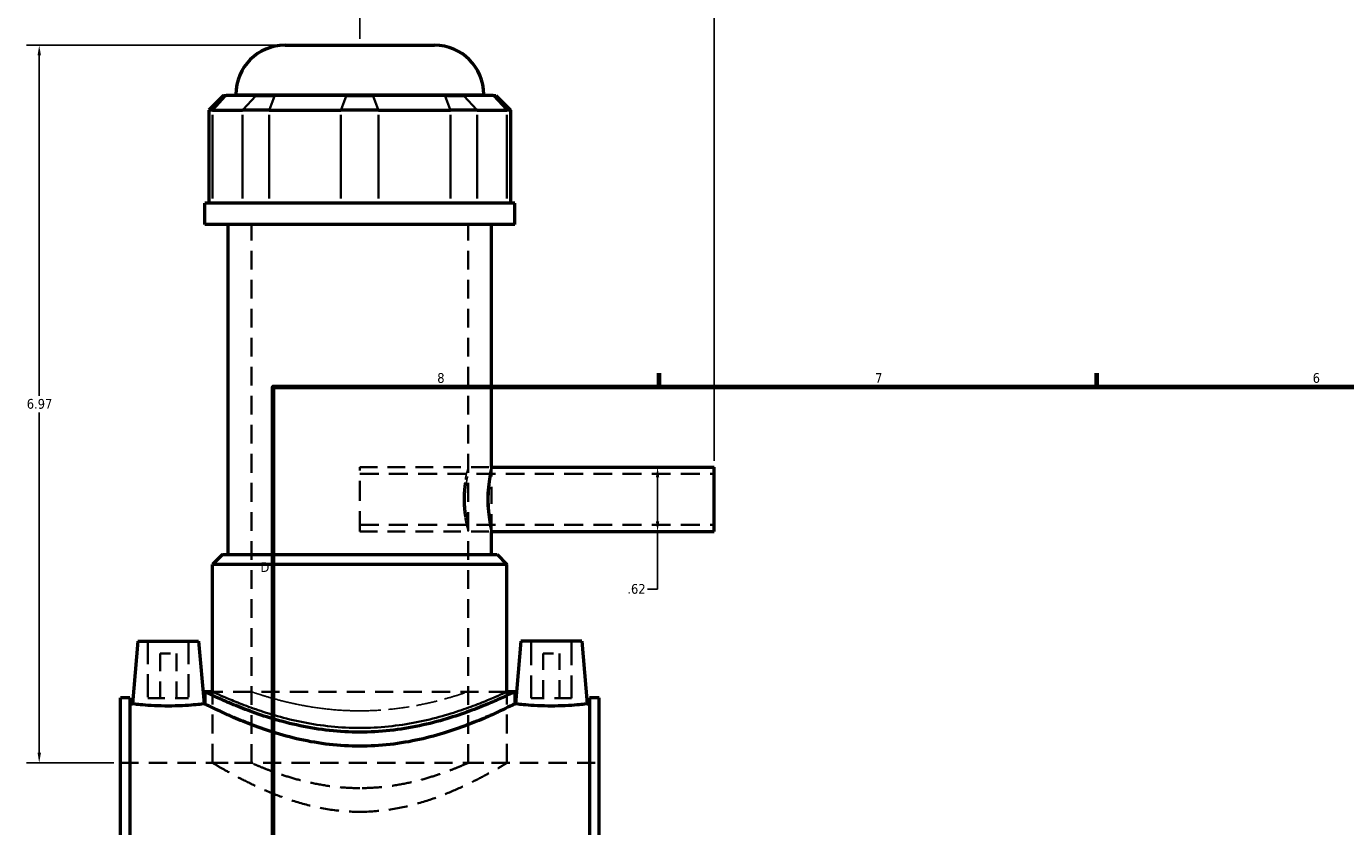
# Model space of a CAD drawing. Header units: inches. Extents: x -1.9 to 48.9, y -1.4 to 48.3.
# Tile 4 of 10: x -1.9 to 10.9, y 16.7 to 24.5. Entities that reach past the tile are written whole.
import ezdxf

# ---------------------------------------------------------------- set-up
doc = ezdxf.new("R2010")
doc.units = ezdxf.units.IN
doc.header["$MEASUREMENT"] = 0
doc.linetypes.add('DASHED', pattern=[0.2067, 0.1654, -0.0413])
for name, color, linetype, lineweight in [('Border (ANSI)', 7, 'Continuous', 70), ('Dimension (ANSI)', 7, 'Continuous', 25), ('Hidden (ANSI)', 7, 'DASHED', 35), ('Hidden Narrow (ANSI)', 7, 'DASHED', 25), ('Visible (ANSI)', 7, 'Continuous', 50), ('Visible Narrow (ANSI)', 7, 'Continuous', 35)]:
    doc.layers.add(name, color=color, linetype=linetype, lineweight=lineweight)
doc.styles.add('Note Text (ANSI)', font='tahoma.ttf')
doc.dimstyles.new('Default (ANSI)', dxfattribs={"dimtxt": 0.094488, "dimasz": 0.098425, "dimexe": 0.125, "dimexo": 0.0625, "dimgap": 0.031496, "dimtad": 0, "dimtih": 1, "dimtoh": 1, "dimrnd": 1e-08, "dimzin": 4, "dimdsep": 46, "dimtxsty": 'Note Text (ANSI)', "dimcen": 0.09, "dimdle": 0.393701, "dimclrd": 256, "dimclre": 256, "dimclrt": 5, "dimadec": 0, "dimazin": 1, "dimtfac": 1, "dimtofl": 0, "dimtmove": 0, "dimatfit": 3, "dimfxl": 1, "dimtolj": 1, "dimtzin": 4, "dimlwd": -1, "dimlwe": -1, "dimarcsym": 0})

# ---------------------------------------------------------------- blocks, each defined once
blk = doc.blocks.new('Borders Default Border')
at = {"layer": 'Border (ANSI)'}
for p, q in [((4.25, 21), (4.25, 21.134)), ((8.5, 21), (8.5, 21.134))]:
    blk.add_line(p, q, dxfattribs=at)
at = {"layer": 'Border (ANSI)', "flags": 128}
blk.add_lwpolyline([(0.5, 1), (0.5, 21), (33.5, 21), (33.5, 1), (0.5, 1)], dxfattribs=at)
at = {"layer": 'Border (ANSI)', "color": 5, "true_color": 0x0000ff, "char_height": 0.0945, "attachment_point": 7, "style": 'Note Text (ANSI)'}
for s, insert in [('8', (2.094, 21.038)), ('7', (6.346, 21.04)), ('6', (10.595, 21.038)), ('D', (0.378, 19.203))]:
    blk.add_mtext(s, dxfattribs=dict(at, insert=insert))
blk = doc.blocks.new('*D8')
at = {"layer": 'Defpoints', "color": 0, "transparency": 16777216}
for p in [(4.782, 24.795), (1.342, 24.318), (4.782, 20.219)]:
    blk.add_point(p, dxfattribs=at)
at = {"layer": 'Dimension (ANSI)', "transparency": 16777216}
for p, q in [((1.342, 24.381), (1.342, 24.92)), ((4.782, 20.282), (4.782, 24.92)), ((1.44, 24.795), (3.549, 24.795)), ((4.683, 24.795), (3.855, 24.795))]:
    blk.add_line(p, q, dxfattribs=at)
for points in [[(1.44, 24.811), (1.44, 24.778), (1.342, 24.795)], [(4.683, 24.811), (4.683, 24.778), (4.782, 24.795)]]:
    blk.add_solid(points, dxfattribs=at)
at = {"layer": 'Dimension (ANSI)', "color": 5, "transparency": 16777216, "insert": (3.58, 24.844), "char_height": 0.0945, "attachment_point": 1, "style": 'Note Text (ANSI)'}
blk.add_mtext('\\A1;3.44', dxfattribs=at)
blk = doc.blocks.new('*D9')
at = {"layer": 'Defpoints', "color": 0, "transparency": 16777216}
for p in [(4.021, 20.219), (4.021, 19.597), (4.233, 19.597)]:
    blk.add_point(p, dxfattribs=at)
at = {"layer": 'Dimension (ANSI)', "transparency": 16777216}
for p, q in [((4.233, 20.121), (4.233, 19.696)), ((4.233, 19.597), (4.233, 19.036)), ((4.233, 19.036), (4.135, 19.036))]:
    blk.add_line(p, q, dxfattribs=at)
for points in [[(4.217, 20.121), (4.25, 20.121), (4.233, 20.219)], [(4.217, 19.696), (4.25, 19.696), (4.233, 19.597)]]:
    blk.add_solid(points, dxfattribs=at)
at = {"layer": 'Dimension (ANSI)', "color": 5, "transparency": 16777216, "insert": (3.94, 19.086), "char_height": 0.0945, "attachment_point": 1, "style": 'Note Text (ANSI)'}
blk.add_mtext('\\A1;.62', dxfattribs=at)
blk = doc.blocks.new('*D10')
at = {"layer": 'Defpoints', "color": 0, "transparency": 16777216}
for p in [(-1.771, 24.318), (0.616, 24.318), (-0.983, 17.348)]:
    blk.add_point(p, dxfattribs=at)
at = {"layer": 'Dimension (ANSI)', "transparency": 16777216}
for p, q in [((0.553, 24.318), (-1.896, 24.318)), ((-1.771, 24.22), (-1.771, 20.914)), ((-1.771, 17.447), (-1.771, 20.753)), ((-1.046, 17.348), (-1.896, 17.348))]:
    blk.add_line(p, q, dxfattribs=at)
for points in [[(-1.787, 24.22), (-1.754, 24.22), (-1.771, 24.318)], [(-1.787, 17.447), (-1.754, 17.447), (-1.771, 17.348)]]:
    blk.add_solid(points, dxfattribs=at)
at = {"layer": 'Dimension (ANSI)', "color": 5, "transparency": 16777216, "insert": (-1.892, 20.883), "char_height": 0.0945, "attachment_point": 1, "style": 'Note Text (ANSI)'}
blk.add_mtext('\\A1;6.97', dxfattribs=at)

msp = doc.modelspace()

# ---------------------------------------------------------------- linework, layer by layer
at = {"layer": 'Hidden (ANSI)', "ltscale": 1.099577}
for p, q in [((0.2888, 17.3484), (0.2888, 22.5759)), ((2.3948, 17.3484), (2.3948, 22.5759))]:
    msp.add_line(p, q, dxfattribs=at)
at = {"layer": 'Hidden (ANSI)', "ltscale": 1.181797}
msp.add_line((1.3418, 19.5974), (1.3418, 20.2194), dxfattribs=at)
at = {"layer": 'Hidden (ANSI)', "ltscale": 1.031015}
for p, q in [((1.3418, 20.2194), (2.6205, 20.2194)), ((1.3418, 19.5974), (2.6205, 19.5974))]:
    msp.add_line(p, q, dxfattribs=at)
at = {"layer": 'Hidden (ANSI)', "ltscale": 1.109499}
for p, q in [((1.3418, 20.1572), (4.7818, 20.1572)), ((1.3418, 19.6596), (4.7818, 19.6596))]:
    msp.add_line(p, q, dxfattribs=at)
at = {"layer": 'Hidden (ANSI)', "ltscale": 1.00314}
msp.add_line((2.6205, 19.5974), (2.6205, 20.2194), dxfattribs=at)
at = {"layer": 'Hidden (ANSI)', "ltscale": 1.333288}
for p, q in [((-0.715, 18.5295), (-0.715, 17.9783)), ((-0.3213, 18.5295), (-0.3213, 17.9783)), ((3.005, 17.9783), (3.005, 18.5295)), ((3.3987, 17.9783), (3.3987, 18.5295))]:
    msp.add_line(p, q, dxfattribs=at)
at = {"layer": 'Hidden (ANSI)', "ltscale": 0.471064}
for p, q in [((-0.5969, 18.4114), (-0.4394, 18.4114)), ((3.1231, 18.4114), (3.2806, 18.4114))]:
    msp.add_line(p, q, dxfattribs=at)
at = {"layer": 'Hidden (ANSI)', "ltscale": 1.047583}
for p, q in [((-0.5969, 18.4114), (-0.5969, 17.9783)), ((-0.4394, 18.4114), (-0.4394, 17.9783)), ((3.1231, 17.9783), (3.1231, 18.4114)), ((3.2806, 17.9783), (3.2806, 18.4114))]:
    msp.add_line(p, q, dxfattribs=at)
at = {"layer": 'Hidden (ANSI)', "ltscale": 0.997297}
for p, q in [((-0.715, 17.9783), (-0.3213, 17.9783)), ((3.3987, 17.9783), (3.005, 17.9783))]:
    msp.add_line(p, q, dxfattribs=at)
at = {"layer": 'Hidden (ANSI)', "ltscale": 1.063671}
msp.add_line((2.7709, 18.0399), (-0.0873, 18.0399), dxfattribs=at)
at = {"layer": 'Hidden (ANSI)', "ltscale": 1.115152}
for p, q in [((-0.0873, 17.3484), (-0.0873, 18.0399)), ((2.7709, 17.3484), (2.7709, 18.0399))]:
    msp.add_line(p, q, dxfattribs=at)
at = {"layer": 'Hidden (ANSI)', "ltscale": 1.071256}
msp.add_line((-0.9832, 17.3484), (3.6668, 17.3484), dxfattribs=at)
at = {"layer": 'Hidden (ANSI)', "ltscale": 0.909719}
for p, q in [((-0.0873, 17.3484), (0.2888, 17.3484)), ((2.3948, 17.3484), (2.7709, 17.3484))]:
    msp.add_line(p, q, dxfattribs=at)
at = {"layer": 'Hidden (ANSI)', "ltscale": 1.1154}
for points, knots in [([(-0.0873, 17.3484), (-0.0873, 17.3484), (-0.0782, 17.3429), (-0.0408, 17.3209), (-0.0125, 17.3043), (0.0612, 17.2624), (0.1067, 17.2372), (0.2108, 17.1824), (0.2694, 17.153), (0.3936, 17.0949), (0.464, 17.0641), (0.6175, 17.0048), (0.7008, 16.9763), (0.8756, 16.9277), (0.9675, 16.9076), (1.1542, 16.8805), (1.249, 16.8735), (1.3418, 16.8735)], [16.9240947, 16.9240947, 16.9240947, 16.9240947, 17.627011, 17.627011, 18.3299273, 18.3299273, 19.0328437, 19.0328437, 19.73576, 19.73576, 20.4431849, 20.4431849, 21.1506098, 21.1506098, 21.8580347, 21.8580347, 22.5654597, 22.5654597, 22.5654597, 22.5654597]), ([(1.3418, 16.8735), (1.4347, 16.8735), (1.5295, 16.8805), (1.7162, 16.9076), (1.808, 16.9277), (1.9829, 16.9763), (2.0661, 17.0048), (2.2197, 17.0641), (2.29, 17.0949), (2.4143, 17.153), (2.4729, 17.1824), (2.577, 17.2372), (2.6225, 17.2624), (2.6962, 17.3043), (2.7245, 17.3209), (2.7619, 17.3429), (2.7709, 17.3484), (2.7709, 17.3484)], [0, 0, 0, 0, 0.7074249, 0.7074249, 1.4148498, 1.4148498, 2.1222748, 2.1222748, 2.8296997, 2.8296997, 3.532616, 3.532616, 4.2355323, 4.2355323, 4.9384486, 4.9384486, 5.6413649, 5.6413649, 5.6413649, 5.6413649])]:
    msp.add_open_spline(points, degree=3, knots=knots, dxfattribs=at)
at = {"layer": 'Hidden (ANSI)', "ltscale": 1.158459}
for points, knots in [([(1.3418, 17.1037), (1.2747, 17.1037), (1.2055, 17.1069), (1.0687, 17.1199), (1.001, 17.1297), (0.8716, 17.1537), (0.8098, 17.168), (0.6958, 17.1983), (0.6435, 17.2142), (0.551, 17.2445), (0.5075, 17.2601), (0.4305, 17.2891), (0.397, 17.3026), (0.343, 17.3249), (0.3224, 17.3337), (0.2953, 17.3455), (0.2888, 17.3484), (0.2888, 17.3484)], [0, 0, 0, 0, 0.5119066, 0.5119066, 1.0238133, 1.0238133, 1.5357199, 1.5357199, 2.0476266, 2.0476266, 2.5587393, 2.5587393, 3.069852, 3.069852, 3.5809648, 3.5809648, 4.0920775, 4.0920775, 4.0920775, 4.0920775]), ([(2.3948, 17.3484), (2.3948, 17.3484), (2.3883, 17.3455), (2.3612, 17.3337), (2.3407, 17.3249), (2.2866, 17.3026), (2.2531, 17.2891), (2.1761, 17.2601), (2.1326, 17.2445), (2.0402, 17.2142), (1.9879, 17.1983), (1.8738, 17.168), (1.812, 17.1537), (1.6827, 17.1297), (1.615, 17.1199), (1.4781, 17.1069), (1.409, 17.1037), (1.3418, 17.1037)], [12.2762326, 12.2762326, 12.2762326, 12.2762326, 12.7873454, 12.7873454, 13.2984581, 13.2984581, 13.8095709, 13.8095709, 14.3206836, 14.3206836, 14.8325903, 14.8325903, 15.3444969, 15.3444969, 15.8564036, 15.8564036, 16.3683102, 16.3683102, 16.3683102, 16.3683102])]:
    msp.add_open_spline(points, degree=3, knots=knots, dxfattribs=at)
at = {"layer": 'Hidden Narrow (ANSI)', "ltscale": 1.056294}
msp.add_open_spline([(2.3479, 19.9084), (2.3479, 19.9477), (2.3504, 19.9895), (2.3594, 20.066), (2.3658, 20.1008), (2.3775, 20.1558), (2.3837, 20.1797), (2.3924, 20.2115), (2.3948, 20.2194), (2.3948, 20.2194), (2.3924, 20.2115), (2.3837, 20.1797), (2.3775, 20.1558), (2.3658, 20.1008), (2.3594, 20.066), (2.3504, 19.9895), (2.3479, 19.9477), (2.3479, 19.8691), (2.3504, 19.8273), (2.3594, 19.7508), (2.3658, 19.716), (2.3775, 19.661), (2.3837, 19.6371), (2.3924, 19.6053), (2.3948, 19.5974), (2.3948, 19.5974), (2.3924, 19.6053), (2.3837, 19.6371), (2.3775, 19.661), (2.3658, 19.716), (2.3594, 19.7508), (2.3504, 19.8273), (2.3479, 19.8691), (2.3479, 19.9084)], degree=3, knots=[0, 0, 0, 0, 0.299562, 0.299562, 0.5991241, 0.5991241, 0.8986025, 0.8986025, 1.1980809, 1.1980809, 1.4975593, 1.4975593, 1.7970377, 1.7970377, 2.0965998, 2.0965998, 2.3961618, 2.3961618, 2.6957238, 2.6957238, 2.9952859, 2.9952859, 3.2947643, 3.2947643, 3.5942427, 3.5942427, 3.8937211, 3.8937211, 4.1931995, 4.1931995, 4.4927616, 4.4927616, 4.7923236, 4.7923236, 4.7923236, 4.7923236], dxfattribs=at)
at = {"layer": 'Hidden Narrow (ANSI)', "ltscale": 1.084209}
msp.add_open_spline([(2.365, 19.9084), (2.365, 19.877), (2.3666, 19.8437), (2.3723, 19.7824), (2.3763, 19.7545), (2.3838, 19.7104), (2.3877, 19.6913), (2.3933, 19.6659), (2.3948, 19.6596), (2.3948, 19.6596), (2.3933, 19.6659), (2.3877, 19.6913), (2.3838, 19.7104), (2.3763, 19.7545), (2.3723, 19.7824), (2.3666, 19.8437), (2.365, 19.877), (2.365, 19.9398), (2.3666, 19.9732), (2.3723, 20.0344), (2.3763, 20.0623), (2.3838, 20.1064), (2.3877, 20.1255), (2.3933, 20.1509), (2.3948, 20.1572), (2.3948, 20.1572), (2.3933, 20.1509), (2.3877, 20.1255), (2.3838, 20.1064), (2.3763, 20.0623), (2.3723, 20.0344), (2.3666, 19.9732), (2.365, 19.9398), (2.365, 19.9084)], degree=3, knots=[0, 0, 0, 0, 0.2390556, 0.2390556, 0.4781111, 0.4781111, 0.7171402, 0.7171402, 0.9561692, 0.9561692, 1.1951983, 1.1951983, 1.4342273, 1.4342273, 1.6732829, 1.6732829, 1.9123384, 1.9123384, 2.151394, 2.151394, 2.3904495, 2.3904495, 2.6294786, 2.6294786, 2.8685076, 2.8685076, 3.1075367, 3.1075367, 3.3465657, 3.3465657, 3.5856213, 3.5856213, 3.8246768, 3.8246768, 3.8246768, 3.8246768], dxfattribs=at)
at = {"layer": 'Hidden Narrow (ANSI)', "ltscale": 1.186113}
for points, knots in [([(2.6205, 20.2194), (2.6205, 20.2194), (2.6185, 20.2116), (2.6113, 20.1798), (2.6062, 20.1559), (2.5966, 20.1008), (2.5915, 20.0659), (2.5841, 19.9894), (2.5821, 19.9476), (2.5821, 19.9084)], [3.5865348, 3.5865348, 3.5865348, 3.5865348, 3.885394, 3.885394, 4.1842532, 4.1842532, 4.4831498, 4.4831498, 4.7820464, 4.7820464, 4.7820464, 4.7820464]), ([(2.5821, 19.9084), (2.5821, 19.8692), (2.5841, 19.8275), (2.5915, 19.7509), (2.5966, 19.716), (2.6062, 19.661), (2.6113, 19.637), (2.6185, 19.6053), (2.6205, 19.5974), (2.6205, 19.5974)], [0, 0, 0, 0, 0.2988966, 0.2988966, 0.5977931, 0.5977931, 0.8966524, 0.8966524, 1.1955116, 1.1955116, 1.1955116, 1.1955116])]:
    msp.add_open_spline(points, degree=3, knots=knots, dxfattribs=at)
at = {"layer": 'Hidden Narrow (ANSI)', "ltscale": 1.082944}
msp.add_open_spline([(2.5961, 19.9084), (2.5961, 19.9397), (2.5973, 19.9731), (2.602, 20.0344), (2.6053, 20.0623), (2.6114, 20.1064), (2.6146, 20.1255), (2.6192, 20.1509), (2.6205, 20.1572), (2.6205, 20.1572), (2.6192, 20.1509), (2.6146, 20.1255), (2.6114, 20.1064), (2.6053, 20.0623), (2.602, 20.0344), (2.5973, 19.9731), (2.5961, 19.9397), (2.5961, 19.8771), (2.5973, 19.8437), (2.602, 19.7824), (2.6053, 19.7545), (2.6114, 19.7104), (2.6146, 19.6913), (2.6192, 19.6659), (2.6205, 19.6596), (2.6205, 19.6596), (2.6192, 19.6659), (2.6146, 19.6913), (2.6114, 19.7104), (2.6053, 19.7545), (2.602, 19.7824), (2.5973, 19.8437), (2.5961, 19.8771), (2.5961, 19.9084)], degree=3, knots=[0, 0, 0, 0, 0.2387282, 0.2387282, 0.4774564, 0.4774564, 0.7161726, 0.7161726, 0.9548888, 0.9548888, 1.193605, 1.193605, 1.4323212, 1.4323212, 1.6710494, 1.6710494, 1.9097776, 1.9097776, 2.1485058, 2.1485058, 2.387234, 2.387234, 2.6259502, 2.6259502, 2.8646664, 2.8646664, 3.1033826, 3.1033826, 3.3420989, 3.3420989, 3.580827, 3.580827, 3.8195552, 3.8195552, 3.8195552, 3.8195552], dxfattribs=at)
at = {"layer": 'Hidden Narrow (ANSI)', "ltscale": 1.102278}
for points, knots in [([(-0.0873, 18.0399), (-0.0873, 18.0399), (-0.0784, 18.0358), (-0.0415, 18.0189), (-0.0136, 18.0062), (0.0598, 17.9743), (0.1053, 17.955), (0.2097, 17.9134), (0.2687, 17.8911), (0.394, 17.8476), (0.4649, 17.8247), (0.6196, 17.7812), (0.7033, 17.7606), (0.8788, 17.7259), (0.9707, 17.7118), (1.1566, 17.6929), (1.2505, 17.6882), (1.3418, 17.6882)], [16.6911846, 16.6911846, 16.6911846, 16.6911846, 17.3859732, 17.3859732, 18.0807618, 18.0807618, 18.7755504, 18.7755504, 19.470339, 19.470339, 20.1664825, 20.1664825, 20.8626259, 20.8626259, 21.5587694, 21.5587694, 22.2549129, 22.2549129, 22.2549129, 22.2549129]), ([(1.3418, 17.6882), (1.4332, 17.6882), (1.5271, 17.6929), (1.7129, 17.7118), (1.8048, 17.7259), (1.9803, 17.7606), (2.0641, 17.7812), (2.2188, 17.8247), (2.2896, 17.8476), (2.415, 17.8911), (2.474, 17.9134), (2.5784, 17.955), (2.6239, 17.9743), (2.6972, 18.0062), (2.7252, 18.0189), (2.7621, 18.0358), (2.7709, 18.0399), (2.7709, 18.0399)], [0, 0, 0, 0, 0.6961435, 0.6961435, 1.3922869, 1.3922869, 2.0884304, 2.0884304, 2.7845739, 2.7845739, 3.4793625, 3.4793625, 4.174151, 4.174151, 4.8689396, 4.8689396, 5.5637282, 5.5637282, 5.5637282, 5.5637282])]:
    msp.add_open_spline(points, degree=3, knots=knots, dxfattribs=at)
at = {"layer": 'Hidden Narrow (ANSI)', "ltscale": 1.075206}
msp.add_open_spline([(1.3418, 17.8543), (1.2751, 17.8543), (1.2063, 17.8566), (1.0698, 17.8662), (1.0021, 17.8734), (0.8726, 17.8914), (0.8106, 17.9021), (0.6962, 17.9249), (0.6437, 17.937), (0.5508, 17.9601), (0.5071, 17.972), (0.43, 17.9943), (0.3965, 18.0047), (0.3426, 18.0218), (0.3222, 18.0286), (0.2952, 18.0377), (0.2888, 18.0399), (0.2888, 18.0399), (0.2952, 18.0377), (0.3222, 18.0286), (0.3426, 18.0218), (0.3965, 18.0047), (0.43, 17.9943), (0.5071, 17.972), (0.5508, 17.9601), (0.6437, 17.937), (0.6962, 17.9249), (0.8106, 17.9021), (0.8726, 17.8914), (1.0021, 17.8734), (1.0698, 17.8662), (1.2063, 17.8566), (1.2751, 17.8543), (1.4085, 17.8543), (1.4773, 17.8566), (1.6138, 17.8662), (1.6815, 17.8734), (1.8111, 17.8914), (1.873, 17.9021), (1.9875, 17.9249), (2.04, 17.937), (2.1329, 17.9601), (2.1765, 17.972), (2.2537, 17.9943), (2.2871, 18.0047), (2.341, 18.0218), (2.3615, 18.0286), (2.3884, 18.0377), (2.3948, 18.0399), (2.3948, 18.0399), (2.3884, 18.0377), (2.3615, 18.0286), (2.341, 18.0218), (2.2871, 18.0047), (2.2537, 17.9943), (2.1765, 17.972), (2.1329, 17.9601), (2.04, 17.937), (1.9875, 17.9249), (1.873, 17.9021), (1.8111, 17.8914), (1.6815, 17.8734), (1.6138, 17.8662), (1.4773, 17.8566), (1.4085, 17.8543), (1.3418, 17.8543)], degree=3, knots=[0, 0, 0, 0, 0.508353, 0.508353, 1.016706, 1.016706, 1.5250591, 1.5250591, 2.0334121, 2.0334121, 2.5415024, 2.5415024, 3.0495927, 3.0495927, 3.557683, 3.557683, 4.0657733, 4.0657733, 4.5738636, 4.5738636, 5.0819539, 5.0819539, 5.5900442, 5.5900442, 6.0981345, 6.0981345, 6.6064875, 6.6064875, 7.1148405, 7.1148405, 7.6231936, 7.6231936, 8.1315466, 8.1315466, 8.6398996, 8.6398996, 9.1482526, 9.1482526, 9.6566056, 9.6566056, 10.1649587, 10.1649587, 10.673049, 10.673049, 11.1811393, 11.1811393, 11.6892296, 11.6892296, 12.1973199, 12.1973199, 12.7054102, 12.7054102, 13.2135005, 13.2135005, 13.7215908, 13.7215908, 14.2296811, 14.2296811, 14.7380341, 14.7380341, 15.2463871, 15.2463871, 15.7547401, 15.7547401, 16.2630931, 16.2630931, 16.2630931, 16.2630931], dxfattribs=at)
at = {"layer": 'Visible (ANSI)'}
for p, q in [((0.6159, 24.3184), (2.0677, 24.3184)), ((0.0201, 23.8305), (-0.1231, 23.6872)), ((0.0201, 23.8305), (0.0456, 23.8305)), ((0.3348, 23.8305), (0.0456, 23.8305)), ((0.1384, 23.8305), (0.1384, 23.8408)), ((0.3348, 23.8305), (0.5157, 23.8305)), ((1.2139, 23.8305), (0.5157, 23.8305)), ((1.2139, 23.8305), (1.4698, 23.8305)), ((2.168, 23.8305), (1.4698, 23.8305)), ((2.168, 23.8305), (2.3489, 23.8305)), ((2.6381, 23.8305), (2.3489, 23.8305)), ((2.5453, 23.8305), (2.5453, 23.8408)), ((2.6381, 23.8305), (2.6635, 23.8305)), ((2.6635, 23.8305), (2.8068, 23.6872)), ((-0.0868, 23.6872), (-0.1231, 23.6872)), ((-0.1231, 23.6872), (-0.1231, 22.785)), ((-0.0868, 23.6872), (0.2024, 23.6872)), ((0.4609, 23.6872), (0.2024, 23.6872)), ((0.4609, 23.6872), (1.1591, 23.6872)), ((1.5246, 23.6872), (1.1591, 23.6872)), ((1.5246, 23.6872), (2.2228, 23.6872)), ((2.4812, 23.6872), (2.2228, 23.6872)), ((2.4812, 23.6872), (2.7704, 23.6872)), ((2.8068, 23.6872), (2.7704, 23.6872)), ((2.8068, 23.6872), (2.8068, 22.785)), ((2.8461, 22.785), (-0.1625, 22.785)), ((-0.1625, 22.5759), (-0.1625, 22.785)), ((2.8461, 22.5759), (2.8461, 22.785)), ((2.8461, 22.5759), (-0.1625, 22.5759)), ((0.0632, 19.3725), (0.0632, 22.5759)), ((2.6205, 20.2194), (2.6205, 22.5759)), ((2.6205, 20.2194), (4.7818, 20.2194)), ((4.7818, 19.5974), (4.7818, 20.2194)), ((2.6205, 19.3725), (2.6205, 19.5974)), ((2.6205, 19.5974), (4.7818, 19.5974)), ((0.0082, 19.3725), (-0.0873, 19.277)), ((0.0082, 19.3725), (2.6754, 19.3725)), ((2.6754, 19.3725), (2.7709, 19.277)), ((2.7709, 19.277), (-0.0873, 19.277)), ((-0.0873, 18.0399), (-0.0873, 19.277)), ((2.7709, 18.0399), (2.7709, 19.277)), ((-0.8134, 18.5295), (-0.8666, 17.9215)), ((-0.8134, 18.5295), (-0.2229, 18.5295)), ((-0.2229, 18.5295), (-0.1697, 17.9215)), ((2.9066, 18.5295), (2.8534, 17.9215)), ((3.4971, 18.5295), (2.9066, 18.5295)), ((3.4971, 18.5295), (3.5503, 17.9215)), ((-0.9832, 15.5576), (-0.9832, 17.9807)), ((-0.8902, 17.9807), (-0.9832, 17.9807)), ((-0.8902, 17.9807), (-0.8902, 15.5576)), ((-0.1625, 18.0399), (-0.1625, 17.9215)), ((-0.0873, 18.0399), (-0.1625, 18.0399)), ((2.8461, 18.0399), (2.7709, 18.0399)), ((2.8461, 18.0399), (2.8461, 17.9215)), ((3.5738, 17.9807), (3.5738, 15.5576)), ((3.6668, 17.9807), (3.5738, 17.9807)), ((3.6668, 15.5576), (3.6668, 17.9807)), ((-0.8902, 17.9215), (-0.8666, 17.9215)), ((-0.1697, 17.9215), (-0.1625, 17.9215)), ((2.8461, 17.9215), (2.8534, 17.9215)), ((3.5503, 17.9215), (3.5738, 17.9215))]:
    msp.add_line(p, q, dxfattribs=at)
for centre, start, end in [((0.6159, 23.8408), 90, 180), ((2.0677, 23.8408), 0, 90)]:
    msp.add_arc(centre, 0.4776, start, end, dxfattribs=at)
for points, knots in [([(1.3418, 17.6475), (1.2454, 17.6475), (1.1464, 17.6528), (0.9507, 17.674), (0.8539, 17.6899), (0.6693, 17.7289), (0.5812, 17.752), (0.4186, 17.8006), (0.3441, 17.8261), (0.2123, 17.8746), (0.1503, 17.8994), (0.0404, 17.9456), (-0.0074, 17.967), (-0.0847, 18.0025), (-0.1142, 18.0166), (-0.1531, 18.0353), (-0.1625, 18.0399), (-0.1625, 18.0399)], [0, 0, 0, 0, 0.7345046, 0.7345046, 1.4690091, 1.4690091, 2.2035137, 2.2035137, 2.9380182, 2.9380182, 3.6707214, 3.6707214, 4.4034246, 4.4034246, 5.1361278, 5.1361278, 5.8688311, 5.8688311, 5.8688311, 5.8688311]), ([(2.8461, 18.0399), (2.8461, 18.0399), (2.8368, 18.0353), (2.7979, 18.0166), (2.7684, 18.0025), (2.6911, 17.967), (2.6433, 17.9456), (2.5334, 17.8994), (2.4713, 17.8746), (2.3396, 17.8261), (2.2651, 17.8006), (2.1025, 17.752), (2.0144, 17.7289), (1.8297, 17.6899), (1.733, 17.674), (1.5372, 17.6528), (1.4382, 17.6475), (1.3418, 17.6475)], [-5.8688311, -5.8688311, -5.8688311, -5.8688311, -5.1361278, -5.1361278, -4.4034246, -4.4034246, -3.6707214, -3.6707214, -2.9380182, -2.9380182, -2.2035137, -2.2035137, -1.4690091, -1.4690091, -0.7345046, -0.7345046, 0, 0, 0, 0]), ([(-0.1697, 17.9215), (-0.1697, 17.9215), (-0.1784, 17.9204), (-0.2138, 17.9165), (-0.2405, 17.9137), (-0.3023, 17.9085), (-0.3414, 17.9057), (-0.4274, 17.9018), (-0.4742, 17.9007), (-0.5621, 17.9007), (-0.6089, 17.9018), (-0.6949, 17.9057), (-0.7341, 17.9085), (-0.7958, 17.9137), (-0.8225, 17.9165), (-0.8579, 17.9204), (-0.8666, 17.9215), (-0.8666, 17.9215)], [1.3384809, 1.3384809, 1.3384809, 1.3384809, 1.6728993, 1.6728993, 2.0073178, 2.0073178, 2.3421398, 2.3421398, 2.6769617, 2.6769617, 3.0117837, 3.0117837, 3.3466057, 3.3466057, 3.6810242, 3.6810242, 4.0154426, 4.0154426, 4.0154426, 4.0154426]), ([(2.8461, 17.9215), (2.8461, 17.9215), (2.8367, 17.9167), (2.7978, 17.8972), (2.7683, 17.8825), (2.6909, 17.8455), (2.6431, 17.8232), (2.5332, 17.775), (2.4712, 17.7491), (2.3396, 17.6984), (2.2652, 17.6718), (2.1028, 17.6208), (2.0147, 17.5966), (1.8302, 17.5556), (1.7334, 17.5389), (1.5376, 17.5165), (1.4384, 17.5109), (1.2452, 17.5109), (1.1461, 17.5165), (0.9502, 17.5389), (0.8535, 17.5556), (0.6689, 17.5966), (0.5809, 17.6208), (0.4185, 17.6718), (0.344, 17.6984), (0.2124, 17.7491), (0.1504, 17.775), (0.0406, 17.8232), (-0.0073, 17.8455), (-0.0846, 17.8825), (-0.1141, 17.8972), (-0.1531, 17.9167), (-0.1625, 17.9215), (-0.1625, 17.9215)], [5.8793874, 5.8793874, 5.8793874, 5.8793874, 6.6132313, 6.6132313, 7.3470753, 7.3470753, 8.0809192, 8.0809192, 8.8147631, 8.8147631, 9.550766, 9.550766, 10.286769, 10.286769, 11.0227719, 11.0227719, 11.7587748, 11.7587748, 12.4947777, 12.4947777, 13.2307807, 13.2307807, 13.9667836, 13.9667836, 14.7027865, 14.7027865, 15.4366304, 15.4366304, 16.1704744, 16.1704744, 16.9043183, 16.9043183, 17.6381622, 17.6381622, 17.6381622, 17.6381622]), ([(3.5503, 17.9215), (3.5503, 17.9215), (3.5416, 17.9204), (3.5062, 17.9165), (3.4795, 17.9137), (3.4177, 17.9085), (3.3786, 17.9057), (3.2926, 17.9018), (3.2458, 17.9007), (3.2018, 17.9007), (3.1579, 17.9007), (3.1111, 17.9018), (3.0251, 17.9057), (2.9859, 17.9085), (2.9242, 17.9137), (2.8975, 17.9165), (2.8621, 17.9204), (2.8534, 17.9215), (2.8534, 17.9215)], [4.0154426, 4.0154426, 4.0154426, 4.0154426, 4.3498611, 4.3498611, 4.6842795, 4.6842795, 5.0191015, 5.0191015, 5.3539235, 5.3539235, 5.3539235, 5.6887455, 5.6887455, 6.0235675, 6.0235675, 6.3579859, 6.3579859, 6.6924044, 6.6924044, 6.6924044, 6.6924044])]:
    msp.add_open_spline(points, degree=3, knots=knots, dxfattribs=at)
at = {"layer": 'Visible Narrow (ANSI)'}
for p, q in [((2.5305, 23.8408), (0.1532, 23.8408)), ((0.039, 23.8233), (-0.0802, 23.6944)), ((0.209, 23.6944), (0.3282, 23.8233)), ((0.513, 23.8233), (0.4636, 23.6944)), ((1.2112, 23.8233), (1.1618, 23.6944)), ((1.4725, 23.8233), (1.5218, 23.6944)), ((2.1707, 23.8233), (2.22, 23.6944)), ((2.3555, 23.8233), (2.4746, 23.6944)), ((2.6447, 23.8233), (2.7638, 23.6944)), ((-0.0868, 22.8301), (-0.0868, 23.6421)), ((0.2024, 23.6421), (0.2024, 22.8301)), ((0.4609, 22.8301), (0.4609, 23.6421)), ((1.1591, 23.6421), (1.1591, 22.8301)), ((1.5246, 22.8301), (1.5246, 23.6421)), ((2.2228, 23.6421), (2.2228, 22.8301)), ((2.4812, 22.8301), (2.4812, 23.6421)), ((2.7704, 23.6421), (2.7704, 22.8301))]:
    msp.add_line(p, q, dxfattribs=at)
for points, knots in [([(2.6205, 19.5974), (2.6205, 19.5974), (2.6185, 19.6053), (2.6113, 19.637), (2.6062, 19.661), (2.5966, 19.716), (2.5915, 19.7509), (2.5841, 19.8275), (2.5821, 19.8692), (2.5821, 19.9476), (2.5841, 19.9894), (2.5915, 20.0659), (2.5966, 20.1008), (2.6062, 20.1559), (2.6113, 20.1798), (2.6185, 20.2116), (2.6205, 20.2194), (2.6205, 20.2194)], [1.1955116, 1.1955116, 1.1955116, 1.1955116, 1.4943708, 1.4943708, 1.7932301, 1.7932301, 2.0921266, 2.0921266, 2.3910232, 2.3910232, 2.6899197, 2.6899197, 2.9888163, 2.9888163, 3.2876755, 3.2876755, 3.5865348, 3.5865348, 3.5865348, 3.5865348]), ([(2.7709, 18.0399), (2.7709, 18.0399), (2.7621, 18.0358), (2.7252, 18.0189), (2.6972, 18.0062), (2.6239, 17.9743), (2.5784, 17.955), (2.474, 17.9134), (2.415, 17.8911), (2.2896, 17.8476), (2.2188, 17.8247), (2.0641, 17.7812), (1.9803, 17.7606), (1.8048, 17.7259), (1.7129, 17.7118), (1.5271, 17.6929), (1.4332, 17.6882), (1.2505, 17.6882), (1.1566, 17.6929), (0.9707, 17.7118), (0.8788, 17.7259), (0.7033, 17.7606), (0.6196, 17.7812), (0.4649, 17.8247), (0.394, 17.8476), (0.2687, 17.8911), (0.2097, 17.9134), (0.1053, 17.955), (0.0598, 17.9743), (-0.0136, 18.0062), (-0.0415, 18.0189), (-0.0784, 18.0358), (-0.0873, 18.0399), (-0.0873, 18.0399)], [5.5637282, 5.5637282, 5.5637282, 5.5637282, 6.2585168, 6.2585168, 6.9533054, 6.9533054, 7.648094, 7.648094, 8.3428826, 8.3428826, 9.039026, 9.039026, 9.7351695, 9.7351695, 10.431313, 10.431313, 11.1274564, 11.1274564, 11.8235999, 11.8235999, 12.5197434, 12.5197434, 13.2158868, 13.2158868, 13.9120303, 13.9120303, 14.6068189, 14.6068189, 15.3016075, 15.3016075, 15.9963961, 15.9963961, 16.6911846, 16.6911846, 16.6911846, 16.6911846])]:
    msp.add_open_spline(points, degree=3, knots=knots, dxfattribs=at)

# ---------------------------------------------------------------- block references
msp.add_blockref('Borders Default Border', (0, 0))

# ---------------------------------------------------------------- dimensions: what is measured, and where the dimension line sits
at = {"layer": 'Dimension (ANSI)'}
for base, p1, p2, angle, override, picture, middle in [((4.7818, 24.7947), (1.3418, 24.3184), (4.7818, 20.2194), 180, {"dimgap": 0.031496, "dimtih": 0, "dimtoh": 0, "dimdec": 2, "dimtol": 0, "dimlim": 0, "dimtp": 0, "dimtm": 0, "dimtdec": 2, "dimatfit": 1}, '*D8', (3.7018, 24.7947)), ((-1.7706, 24.3184), (-0.9832, 17.3484), (0.6159, 24.3184), 270, {"dimgap": 0.031496, "dimdec": 2, "dimtol": 0, "dimlim": 0, "dimtp": 0, "dimtm": 0, "dimtdec": 2, "dimatfit": 1}, '*D10', (-1.7706, 20.8334)), ((4.2331, 19.5974), (4.0214, 20.2194), (4.0214, 19.5974), 270, {"dimgap": 0.031496, "dimdec": 2, "dimse1": 1, "dimse2": 1, "dimtol": 0, "dimlim": 0, "dimtp": 0, "dimtm": 0, "dimtdec": 2, "dimatfit": 2}, '*D9', (4.0214, 19.0364))]:
    dim = msp.add_linear_dim(base=base, p1=p1, p2=p2, angle=angle, dimstyle='Default (ANSI)', override=override, dxfattribs=at)
    dim.commit()
    dim.dimension.update_dxf_attribs({"geometry": picture, "text_midpoint": middle, "dimtype": 160})

doc.saveas('drawing.dxf')
